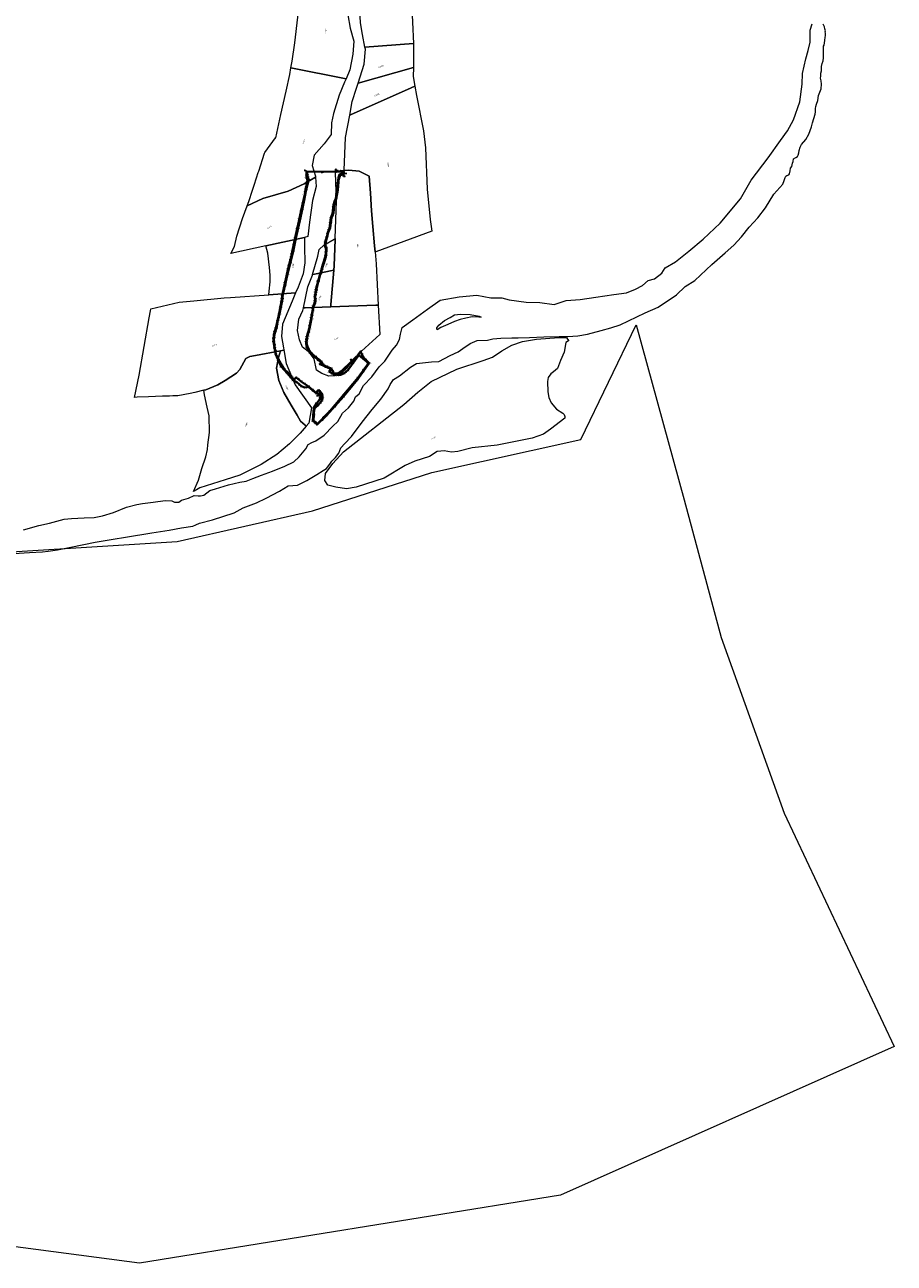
# Model space of a CAD drawing. Header units: metres. Extents: x 347609 to 404409, y 8548087 to 8605413.
# Tile 21 of 46: x 388883 to 389917, y 8576459 to 8577931. Entities that reach past the tile are written whole.
import ezdxf
from ezdxf import colors
from ezdxf.entities.mleader import LeaderData, LeaderLine
from ezdxf.enums import TextEntityAlignment as Align
from ezdxf.math import Vec2, Vec3

# ---------------------------------------------------------------- set-up
doc = ezdxf.new("R2010")
doc.units = ezdxf.units.M
for name, color, linetype in [('00_TEXTO', 7, 'Continuous'), ('manzanas', 2, 'Continuous'), ('Predios Rurales', 90, 'Continuous'), ('VERTICES', 244, 'Continuous'), ('ZR_LIMA_PSAD56_A_WGS84', 210, 'Continuous')]:
    doc.layers.add(name, color=color, linetype=linetype)
doc.layers.add('01. RIO', color=7, linetype='Continuous', lineweight=5, true_color=0x2776bb)
doc.layers.add('DISTANCIA', color=7, linetype='Continuous', lineweight=9)
doc.layers.add('LIMITES CONSTRUCTIVO 2', color=40, linetype='Continuous', true_color=0xffbf00)
doc.layers.add('Predios Rurales Nombres', color=7, linetype='Continuous', true_color=0xffffff)
doc.styles.add('ARIAL', font='arial.ttf')
doc.styles.add('ROMANS', font='romans.shx')
doc.styles.get("Standard").update_dxf_attribs({"font": 'simplex.shx'})
doc.styles.add('VERTICES', font='sanssb__.ttf')

# ---------------------------------------------------------------- blocks, each defined once
blk = doc.blocks.new('REIORORI')
at = {"layer": '01. RIO', "color": 152, "lineweight": 15, "true_color": 0x2776bb, "flags": 128}
for points in [[(388881.1, 8577330.8), (388899.4, 8577335.9), (388912.3, 8577338.8), (388929.7, 8577343.4), (388938.5, 8577344.4), (388953.3, 8577345.1), (388965.4, 8577345.6), (388975.3, 8577347.4), (388988.4, 8577351.5), (389003.7, 8577357.6), (389016, 8577360.9), (389023, 8577361.9), (389035.5, 8577363.5), (389049.6, 8577365.5), (389057.7, 8577365.2), (389061, 8577363.8), (389065.9, 8577363.8), (389069.3, 8577366.1), (389077.4, 8577368.6), (389084.3, 8577371.4), (389089.2, 8577371.3), (389092, 8577371), (389095.7, 8577372.1), (389102.9, 8577377.6), (389109.7, 8577379.7), (389125, 8577384.4), (389138.8, 8577387.3), (389146, 8577388.7), (389154.1, 8577391.9), (389164.4, 8577395.9), (389177.5, 8577400.4), (389192.3, 8577406.5), (389202.9, 8577411.8), (389209, 8577417.5), (389217.1, 8577426.9), (389219.9, 8577432.2), (389224.4, 8577434.7), (389229, 8577436.4), (389239, 8577443.2), (389249.4, 8577453.9), (389255.3, 8577459.7), (389260.7, 8577469.3), (389267.7, 8577475.7), (389274.2, 8577483.6), (389276.2, 8577488.9), (389280.5, 8577492.6), (389285.9, 8577502.2), (389295.5, 8577512.5), (389304.2, 8577524.5), (389311.2, 8577531.3), (389316.7, 8577539.6), (389320, 8577544.2), (389324.9, 8577550.5), (389328.7, 8577557.2), (389329.7, 8577563.5), (389331.9, 8577571.5), (389344.2, 8577580.4), (389361.7, 8577593.3), (389376.8, 8577603.9), (389399.7, 8577608), (389420.6, 8577609.9), (389437.2, 8577606.5), (389450.2, 8577606.5), (389459, 8577604.3), (389479.3, 8577601.3), (389495.6, 8577601.1), (389512.7, 8577598.7), (389526.8, 8577603.3), (389543.6, 8577604.8), (389562, 8577607.6), (389583.5, 8577610.4), (389598.6, 8577612.5), (389609.1, 8577616.8), (389617.6, 8577621.1), (389624.5, 8577627.4), (389632, 8577629.1), (389640.5, 8577635.9), (389644.4, 8577642.5), (389656.7, 8577649.3), (389672.7, 8577662.1), (389689.9, 8577676.4), (389709.9, 8577695.4), (389734.2, 8577724.5), (389746.9, 8577746.4), (389766.9, 8577773), (389781.9, 8577793.6), (389789.9, 8577805.3), (389797.4, 8577818.1), (389804.6, 8577839.9), (389807.6, 8577860.9), (389807.9, 8577873.5), (389811.8, 8577890.8), (389814.8, 8577900.6), (389817.2, 8577910.5), (389817, 8577918), (389817.2, 8577924.8), (389819.6, 8577932.6)], [(388869.9, 8577302.8), (388888.5, 8577303.6), (388903.8, 8577304.4), (388910.7, 8577305.5), (388921.7, 8577306.9), (388937.6, 8577310.1), (388966.4, 8577316), (388987.9, 8577319.6), (389002.8, 8577322.2), (389033.9, 8577327.1), (389054.4, 8577330.5), (389069.4, 8577333.1), (389082.6, 8577335), (389086.4, 8577336.8), (389090.7, 8577338.8), (389106.2, 8577342.6), (389131.9, 8577350.9), (389142.6, 8577357.1), (389158.4, 8577362.7), (389169.9, 8577368.5), (389185.8, 8577376.8), (389196.1, 8577383), (389207.3, 8577384), (389218.2, 8577389.4), (389230.2, 8577396.4), (389237.6, 8577401.4), (389241.8, 8577403.6), (389245.5, 8577408.9), (389248.1, 8577412.6), (389252.6, 8577416.7), (389256.2, 8577421.9), (389258.9, 8577428.2), (389263.6, 8577433.4), (389271.6, 8577441.7), (389284.3, 8577458.8), (389296.1, 8577473.9), (389306.3, 8577486.1), (389314.9, 8577498.5), (389317.5, 8577503.7), (389321.5, 8577509.4), (389328.4, 8577513.9), (389341.5, 8577524.3), (389348.9, 8577528.4), (389366.6, 8577530.7), (389375.3, 8577531.1), (389388.9, 8577538.1), (389398.2, 8577542.3), (389403.7, 8577546.3), (389412.7, 8577552.2), (389421, 8577556), (389433.2, 8577556.4), (389439.6, 8577557.7), (389449.2, 8577558.6), (389462.3, 8577559.2), (389469.6, 8577559.2), (389483.1, 8577559.4), (389500.3, 8577560.4), (389518.6, 8577560.8), (389528.7, 8577560.8), (389540.8, 8577561.4), (389552.1, 8577563.6), (389568.4, 8577567.9), (389579.8, 8577571), (389591, 8577574.5), (389620.9, 8577588.9), (389636.3, 8577595.5), (389658.2, 8577610.2), (389668.5, 8577620.3), (389679.8, 8577627.2), (389700.2, 8577646.3), (389715.9, 8577660.3), (389726.3, 8577669.3), (389735.4, 8577679.3), (389744.4, 8577690.5), (389754.7, 8577701.9), (389763.8, 8577713.6), (389773.9, 8577729.8), (389784.6, 8577741.7), (389786.2, 8577746.3), (389787.4, 8577749.9), (389788, 8577751.3), (389789.4, 8577752.2), (389791.7, 8577752.9), (389792.4, 8577754.2), (389793.2, 8577757.6), (389793.7, 8577760.8), (389795.1, 8577762.9), (389796, 8577766.9), (389796.9, 8577768.7), (389797.3, 8577772), (389799.8, 8577773.4), (389802, 8577774.5), (389802.9, 8577776.4), (389803.7, 8577779.2), (389804.1, 8577782), (389805.3, 8577785.9), (389806.9, 8577788.9), (389812, 8577795.1), (389815.3, 8577801.4), (389818.7, 8577809.9), (389819.8, 8577814.6), (389821.2, 8577819.7), (389823, 8577825.2), (389823.2, 8577827.7), (389823.3, 8577831.6), (389823.9, 8577834.1), (389824.5, 8577837.1), (389826, 8577841.1), (389826.8, 8577847.3), (389830.1, 8577855.2), (389830.6, 8577860.7), (389830.1, 8577864.7), (389829.2, 8577868), (389829.7, 8577870.2), (389829.8, 8577873.6), (389830.4, 8577876.5), (389830.4, 8577878.8), (389830.5, 8577881.8), (389831.5, 8577885.2), (389832.5, 8577888.4), (389832.9, 8577892.1), (389832.9, 8577897.6), (389832.8, 8577901.8), (389832.8, 8577905.7), (389833.8, 8577907.1), (389834.6, 8577912.5), (389834.8, 8577916.5), (389835.1, 8577918.3), (389835.4, 8577921.2), (389834.7, 8577922.8), (389835.2, 8577924.2), (389834.3, 8577926.5), (389833.9, 8577928.8), (389832.3, 8577932.2)]]:
    blk.add_lwpolyline(points, dxfattribs=at)
blk.add_lwpolyline([(389372.8, 8577570.8), (389375.2, 8577574.3), (389382, 8577579.6), (389388.9, 8577583.2), (389394.1, 8577586.4), (389401.1, 8577587.1), (389412.4, 8577586.9), (389423.3, 8577585), (389425.7, 8577583.8), (389423, 8577583.7), (389415, 8577584), (389407.6, 8577582.5), (389400.8, 8577580.7), (389394.1, 8577578.6), (389386.2, 8577574.8), (389377.9, 8577571.4), (389373.3, 8577568.6), (389372.8, 8577569.9)], close=True, dxfattribs=at)
blk = doc.blocks.new('A$Cffb3ce09')
at = {"layer": 'VERTICES', "color": 6}
for centre in [(389217.8, 8577756.2), (389218, 8577750.1), (389218.7, 8577756.3), (389253.8, 8577757), (389255.3, 8577757.4), (389257.9, 8577752.7), (389262.2, 8577753.5), (389262.3, 8577756.9), (389216.7, 8577735.7), (389218.3, 8577741.2), (389219, 8577746.9), (389255, 8577735), (389256.5, 8577748.9), (389215.8, 8577729.5), (389251.7, 8577721), (389253.3, 8577724.5), (389211.7, 8577710.5), (389250, 8577707.9), (389250.4, 8577714.1), (389209.6, 8577700.8), (389247.5, 8577701.8), (389204.3, 8577678), (389243.8, 8577684.2), (389246, 8577689.9), (389201.3, 8577662.9), (389240.6, 8577668.2), (389240.9, 8577673.1), (389241.6, 8577665), (389197.9, 8577648.9), (389199.7, 8577654.8), (389239.7, 8577651.6), (389241.2, 8577657.3), (389196.3, 8577641.5), (389234.3, 8577634.2), (389235.5, 8577637.6), (389237.2, 8577644.2), (389230.2, 8577619.2), (389188.2, 8577602.3), (389188.9, 8577609.2), (389228.4, 8577607.2), (389228.6, 8577603.6), (389229.2, 8577613.4), (389185.3, 8577588), (389225.6, 8577591.4), (389226.1, 8577596.2), (389228.1, 8577600.4), (389223.9, 8577581.9), (389178.9, 8577562.9), (389181.3, 8577570.4), (389219.1, 8577561.4), (389221.5, 8577570), (389178.7, 8577554.8), (389218.1, 8577554.9), (389218.3, 8577550.8), (389219.7, 8577546.5), (389180.9, 8577540), (389221.8, 8577543), (389226.2, 8577538.5), (389232, 8577533.8), (389235.3, 8577530.8), (389271.3, 8577530.9), (389272.8, 8577529.8), (389282.3, 8577542.9), (389285.2, 8577535.9), (389292.5, 8577529.1), (389187.7, 8577524.9), (389194.9, 8577517.2), (389237.9, 8577526.7), (389247.4, 8577522.5), (389251, 8577516.4), (389255, 8577516.5), (389259.8, 8577518.2), (389265.3, 8577523.5), (389202.2, 8577508.6), (389206.3, 8577506.4), (389212, 8577501.7), (389215.7, 8577500.2), (389220.2, 8577500.8), (389278.4, 8577509.5), (389230, 8577492.8), (389233.6, 8577492.9), (389233.9, 8577485.6), (389234.6, 8577489.2), (389261.9, 8577489.4), (389226.6, 8577475.7), (389229.7, 8577481.1), (389225.3, 8577460.5), (389230.5, 8577456.2), (389241.8, 8577466.8)]:
    blk.add_circle(centre, 0.2, dxfattribs=at)
at = {"layer": 'DISTANCIA', "style": 'ROMANS'}
for s, p in [('0.83', (389216.2, 8577758.3)), ('1.57', (389252.8, 8577759.4)), ('1.86', (389270.8, 8577533.3))]:
    blk.add_text(s, height=0.5, dxfattribs=at).set_placement(p, align=Align.MIDDLE)
for s, rotation, p in [('6.12', 271.849, (389217.3, 8577753.2)), ('4.03', 70.2928, (389257.7, 8577750.6)), ('6.98', 355.5327, (389258.6, 8577757.7)), ('4.41', 10.1948, (389260.2, 8577752.5)), ('3.37', 89.0941, (389261.3, 8577755.2)), ('5.72', 73.6008, (389216.9, 8577738.8)), ('3.31', 286.6935, (389217.9, 8577748.4)), ('5.79', 82.9016, (389218, 8577744.2)), ('14.01', 83.8338, (389256.3, 8577741.9)), ('19.41', 77.6656, (389213.1, 8577720.1)), ('6.30', 82.2739, (389215.6, 8577732.7)), ('3.83', 64.6378, (389253, 8577722.4)), ('10.64', 80.8645, (389254.8, 8577729.8)), ('9.90', 77.7139, (389210.1, 8577705.8)), ('6.25', 86.599, (389250.7, 8577710.7)), ('7.01', 79.0078, (389251.6, 8577717.4)), ('12.05', 82.5325, (389247.3, 8577695.8)), ('6.56', 67.9363, (389249.3, 8577704.6)), ('23.44', 77.1305, (389206.3, 8577689.5)), ('11.55', 75.364, (389242.9, 8577678.7)), ('6.01', 69.3703, (389245.4, 8577686.9)), ('15.39', 78.5436, (389202.2, 8577670.5)), ('4.88', 86.2534, (389241.3, 8577670.7)), ('3.38', 287.9864, (389241.7, 8577666.8)), ('7.72', 86.8973, (389242, 8577660.9)), ('6.19', 73.1817, (389198.2, 8577652)), ('8.22', 78.9348, (389199.9, 8577659)), ('7.76', 71.5869, (389239.1, 8577647.7)), ('5.92', 74.7691, (389241, 8577654.2)), ('7.62', 77.9794, (389196.5, 8577645.4)), ('3.59', 70.1838, (389235.5, 8577635.6)), ('6.84', 75.5225, (389236.9, 8577640.5)), ('33.12', 77.0049, (389191.9, 8577625.3)), ('15.56', 74.7099, (389232.7, 8577626.2)), ('6.94', 84.5357, (389187.9, 8577605.8)), ('3.24', 80.4273, (389228.9, 8577602)), ('3.56', 274.0372, (389229.1, 8577605.4)), ('6.26', 82.5572, (389229.3, 8577610.3)), ('5.89', 80.0071, (389230.3, 8577616.1)), ('14.63', 78.4259, (389186.2, 8577595.3)), ('4.92', 84.1195, (389226.4, 8577593.5)), ('4.64', 64.5616, (389227.7, 8577598.1)), ('18.05', 77.2655, (389182.8, 8577579.7)), ('12.15', 78.5521, (389223.3, 8577575.8)), ('9.62', 79.9934, (389225.3, 8577586.3)), ('8.09', 88.4688, (389178.1, 8577558.7)), ('7.88', 72.3808, (389179.5, 8577566.7)), ('6.51', 81.2564, (389219.3, 8577557.9)), ('8.93', 74.6301, (389221, 8577565.6)), ('14.88', 278.5153, (389179.1, 8577547.4)), ('4.14', 272.4294, (389218.9, 8577552.9)), ('4.48', 288.0996, (389219.6, 8577548.8)), ('4.13', 300.2676, (389221.2, 8577545.1)), ('16.57', 294.2883, (389183.7, 8577532.4)), ('6.26', 314.6529, (389224.2, 8577541.3)), ('7.53', 320.9736, (389229.4, 8577536.7)), ('4.40', 317.6277, (389234, 8577532.8)), ('4.85', 302.8477, (389237, 8577529.2)), ('16.20', 53.8041, (389277, 8577536.6)), ('7.58', 292.3399, (389284.4, 8577539.6)), ('9.89', 317.3381, (389288.9, 8577533.2)), ('10.57', 312.7725, (389190.8, 8577520.6)), ('10.40', 335.8567, (389242.9, 8577525.1)), ('7.05', 300.439, (389249.8, 8577519.6)), ('4.03', 2.0799, (389253, 8577517.1)), ('5.11', 19.1251, (389257.1, 8577517.9)), ('7.57', 43.7061, (389261.9, 8577521.1)), ('9.55', 51.2135, (389268, 8577527.8)), ('24.16', 54.3066, (389286, 8577519)), ('11.27', 310.2901, (389198.3, 8577512.2)), ('4.65', 332.2542, (389203.9, 8577507)), ('7.40', 320.1215, (389208.7, 8577503.5)), ('3.95', 338.4249, (389213.5, 8577500.4)), ('4.60', 7.5028, (389218.2, 8577499.9)), ('26.06', 50.6583, (389270.4, 8577498.8)), ('12.58', 318.5415, (389224.9, 8577496.2)), ('3.68', 1.1069, (389231.7, 8577492.2)), ('3.83', 284.224, (389233.5, 8577490.9)), ('3.67', 79.3513, (389233.6, 8577487.4)), ('6.22', 59.7469, (389227.7, 8577478.8)), ('6.19', 47.1676, (389231.1, 8577483.6)), ('30.17', 48.3183, (389252.2, 8577477.4)), ('15.23', 85.0245, (389225.3, 8577468.3)), ('6.86', 320.4701, (389227.6, 8577457.8)), ('15.53', 43.5089, (389236.7, 8577460.9))]:
    blk.add_text(s, height=0.5, rotation=rotation, dxfattribs=at).set_placement(p, align=Align.MIDDLE)
at = {"layer": 'VERTICES', "style": 'VERTICES'}
for s, p in [('H3', (389216.5, 8577750)), ('I3', (389216.5, 8577756.3)), ('A', (389255.5, 8577758.7)), ('D', (389258.8, 8577751.7)), ('B', (389262.5, 8577758.1)), ('C', (389263.2, 8577752.7)), ('E3', (389215.2, 8577736)), ('F3', (389216.8, 8577741.5)), ('G3', (389217.5, 8577746.7)), ('F', (389256.1, 8577734.7)), ('E', (389257.7, 8577748.5)), ('D3', (389214.2, 8577729.7)), ('H', (389252.8, 8577720.5)), ('G', (389254.5, 8577724.1)), ('C3', (389210.1, 8577710.8)), ('J', (389251, 8577707.7)), ('I', (389251.3, 8577713.9)), ('B3', (389208.1, 8577701.3)), ('K', (389248.7, 8577701.4)), ('A3', (389202.7, 8577678.4)), ('M', (389245, 8577683.8)), ('L', (389247.1, 8577689.6)), ('Z2', (389199.9, 8577663.2)), ('O', (389241.8, 8577668.5)), ('N', (389242.1, 8577672.8)), ('P', (389242.8, 8577665.2)), ('X2', (389196.4, 8577649.3)), ('Y2', (389198.2, 8577655.1)), ('R', (389240.8, 8577651.1)), ('Q', (389242.5, 8577657.1)), ('W2', (389194.7, 8577641.8)), ('U', (389235.3, 8577633.7)), ('T', (389236.6, 8577637)), ('S', (389238.4, 8577643.9)), ('V', (389231.5, 8577618.9)), ('U2', (389186.7, 8577602.6)), ('V2', (389187.4, 8577609.4)), ('X', (389229.5, 8577607.2)), ('Y', (389229.7, 8577603.6)), ('W', (389230.5, 8577613)), ('T2', (389183.8, 8577588.3)), ('B1', (389227, 8577591.2)), ('A1', (389227.4, 8577595.8)), ('Z', (389229.2, 8577600.1)), ('C1', (389225.4, 8577581.7)), ('R2', (389177.4, 8577563.2)), ('S2', (389179.8, 8577570.9)), ('E1', (389220.6, 8577561)), ('D1', (389223, 8577569.6)), ('Q2', (389177.1, 8577554.8)), ('F1', (389219.6, 8577554.8)), ('G1', (389219.9, 8577551)), ('H1', (389221.2, 8577547.2)), ('I1', (389222.9, 8577543.9)), ('U1', (389282.5, 8577544)), ('P2', (389179.4, 8577539.8)), ('J1', (389227.2, 8577539.5)), ('K1', (389233.2, 8577534.8)), ('L1', (389236.6, 8577531.7)), ('S1', (389270.4, 8577531.9)), ('T1', (389272.7, 8577531.1)), ('V1', (389286.4, 8577536.6)), ('W1', (389294, 8577529.3)), ('O2', (389186.2, 8577524.2)), ('N2', (389193.7, 8577516.2)), ('M1', (389239.3, 8577527.8)), ('N1', (389248.5, 8577523.5)), ('O1', (389251.5, 8577517.7)), ('P1', (389254.9, 8577517.8)), ('Q1', (389259, 8577519.4)), ('R1', (389264.1, 8577524.5)), ('M2', (389201, 8577507.6)), ('L2', (389205.4, 8577505.3)), ('K2', (389211, 8577500.5)), ('J2', (389215.3, 8577498.9)), ('I2', (389219.8, 8577499.6)), ('X1', (389279.7, 8577508.8)), ('H2', (389228.8, 8577491.9)), ('G2', (389230.7, 8577490.6)), ('E2', (389232.4, 8577486)), ('F2', (389233.1, 8577489.3)), ('Y1', (389263.1, 8577488.4)), ('C2', (389225.1, 8577476.1)), ('D2', (389228.3, 8577482)), ('B2', (389223.9, 8577459.9)), ('A2', (389230.3, 8577454.8)), ('Z1', (389243, 8577465.8))]:
    blk.add_text(s, height=0.9, dxfattribs=at).set_placement(p, align=Align.MIDDLE)
at = {"layer": '00_TEXTO', "color": 0, "lineweight": 9}
ml = blk.add_multileader_mtext('Standard', dxfattribs=at)
ml.set_content('')
ml.set_leader_properties()
ml.build(insert=Vec2(0, 0))
ml.multileader.update_dxf_attribs({"text_right_attachment_type": 6, "dogleg_length": 3, "arrow_head_size": 0.3})
ctx = ml.context
ctx.base_point, ctx.char_height, ctx.arrow_head_size, ctx.landing_gap_size, ctx.plane_origin = Vec3(389215.2, 8577758), 0.009, 0.3, 0.0045, Vec3(389216.2, 8577752.5)
ctx.right_attachment, ctx.text_align_type = 6, 2
notes = []
notes.append((ctx, [(0, (1, 1, 0), (389217.2, 8577758), (-1, 0), 1.95, [(0, [(389218.2, 8577756.3)], 0, [])])]))
ctx.mtext.insert, ctx.mtext.text_direction, ctx.mtext.rotation, ctx.mtext.alignment, ctx.mtext.flow_direction = Vec3(389215.2, 8577758), Vec3(-1, 0), 3.141593, 3, 5
ml = blk.add_multileader_mtext('Standard', dxfattribs=at)
ml.set_content('')
ml.set_leader_properties()
ml.build(insert=Vec2(0, 0))
ml.multileader.update_dxf_attribs({"text_right_attachment_type": 6, "dogleg_length": 3, "arrow_head_size": 0.3})
ctx = ml.context
ctx.base_point, ctx.char_height, ctx.arrow_head_size, ctx.landing_gap_size, ctx.plane_origin = Vec3(389251.7, 8577759), 0.009, 0.3, 0.0045, Vec3(389252.6, 8577753.5)
ctx.right_attachment, ctx.text_align_type = 6, 2
notes.append((ctx, [(0, (1, 1, 0), (389253.6, 8577759), (-1, 0), 1.95, [(0, [(389254.7, 8577757.3)], 0, [])])]))
ctx.mtext.insert, ctx.mtext.text_direction, ctx.mtext.rotation, ctx.mtext.alignment, ctx.mtext.flow_direction = Vec3(389251.7, 8577759), Vec3(-1, 0), 3.141593, 3, 5
ml = blk.add_multileader_mtext('Standard', dxfattribs=at)
ml.set_content('')
ml.set_leader_properties()
ml.build(insert=Vec2(0, 0))
ml.multileader.update_dxf_attribs({"text_right_attachment_type": 6, "dogleg_length": 3, "arrow_head_size": 0.3})
ctx = ml.context
ctx.base_point, ctx.char_height, ctx.arrow_head_size, ctx.landing_gap_size, ctx.plane_origin = Vec3(389269.9, 8577532.9), 0.009, 0.3, 0.0045, Vec3(389269.9, 8577526.7)
ctx.right_attachment, ctx.text_align_type = 6, 2
notes.append((ctx, [(0, (1, 1, 0), (389271.9, 8577532.9), (-1, 0), 1.95, [(0, [(389272, 8577530.5)], 0, [])])]))
ctx.mtext.insert, ctx.mtext.text_direction, ctx.mtext.rotation, ctx.mtext.alignment, ctx.mtext.flow_direction = Vec3(389269.9, 8577532.9), Vec3(-1, 0), 3.141593, 3, 5
ml = blk.add_multileader_mtext('Standard', dxfattribs=at)
ml.set_content('')
ml.set_leader_properties()
ml.build(insert=Vec2(0, 0))
ml.multileader.update_dxf_attribs({"text_right_attachment_type": 6, "dogleg_length": 3, "arrow_head_size": 0.3})
ctx = ml.context
ctx.base_point, ctx.char_height, ctx.arrow_head_size, ctx.landing_gap_size, ctx.plane_origin = Vec3(389229.7, 8577490), 0.009, 0.3, 0.0045, Vec3(389229.7, 8577483.7)
ctx.right_attachment, ctx.text_align_type = 6, 2
notes.append((ctx, [(0, (1, 1, 0), (389231.7, 8577490), (-1, 0), 1.95, [(0, [(389233.4, 8577492.5)], 0, [])])]))
ctx.mtext.insert, ctx.mtext.text_direction, ctx.mtext.rotation, ctx.mtext.alignment, ctx.mtext.flow_direction = Vec3(389229.7, 8577490), Vec3(-1, 0), 3.141593, 3, 5
for ctx, leaders in notes:
    for number, flags, end, landing, length, lines in leaders:
        leader = LeaderData()
        leader.index, (leader.has_last_leader_line, leader.has_dogleg_vector, leader.attachment_direction) = number, flags
        leader.last_leader_point, leader.dogleg_vector, leader.dogleg_length = Vec3(end), Vec3(landing), length
        for number, points, colour, breaks in lines:
            line = LeaderLine()
            line.index, line.vertices, line.color, line.breaks = number, Vec3.list(points), colors.encode_raw_color(colour), breaks
            leader.lines.append(line)
        ctx.leaders.append(leader)

msp = doc.modelspace()

# ---------------------------------------------------------------- linework, layer by layer
at = {"layer": 'LIMITES CONSTRUCTIVO 2', "lineweight": 40, "ltscale": 30, "flags": 128}
msp.add_lwpolyline([(389255.3, 8577757.4), (389253.8, 8577757), (389218.7, 8577756.3), (389217.8, 8577756.2), (389218, 8577750.1), (389219, 8577746.9), (389218.3, 8577741.2), (389216.7, 8577735.7), (389215.8, 8577729.5), (389211.7, 8577710.5), (389209.6, 8577700.8), (389204.3, 8577678), (389201.3, 8577662.9), (389199.7, 8577654.8), (389197.9, 8577648.9), (389196.3, 8577641.5), (389188.9, 8577609.2), (389188.2, 8577602.3), (389185.3, 8577588), (389181.3, 8577570.4), (389178.9, 8577562.9), (389178.7, 8577554.8), (389180.9, 8577540), (389187.7, 8577524.9), (389194.9, 8577517.2), (389202.2, 8577508.6), (389206.3, 8577506.4), (389212, 8577501.7), (389215.7, 8577500.2), (389220.2, 8577500.8), (389230, 8577492.8), (389233.6, 8577492.9), (389234.6, 8577489.2), (389233.9, 8577485.6), (389229.7, 8577481.1), (389226.6, 8577475.7), (389225.3, 8577460.5), (389230.5, 8577456.2), (389241.8, 8577466.8), (389261.9, 8577489.4), (389278.4, 8577509.5), (389292.5, 8577529.1), (389285.2, 8577535.9), (389282.3, 8577542.9), (389272.8, 8577529.8), (389271.3, 8577530.9), (389265.3, 8577523.5), (389259.8, 8577518.2), (389255, 8577516.5), (389251, 8577516.4), (389247.4, 8577522.5), (389237.9, 8577526.7), (389235.3, 8577530.8), (389232, 8577533.8), (389226.2, 8577538.5), (389221.8, 8577543), (389219.7, 8577546.5), (389218.3, 8577550.8), (389218.1, 8577554.9), (389219.1, 8577561.4), (389221.5, 8577570), (389223.9, 8577581.9), (389225.6, 8577591.4), (389226.1, 8577596.2), (389228.1, 8577600.4), (389228.6, 8577603.6), (389228.4, 8577607.2), (389229.2, 8577613.4), (389230.2, 8577619.2), (389234.3, 8577634.2), (389235.5, 8577637.6), (389237.2, 8577644.2), (389239.7, 8577651.6), (389241.2, 8577657.3), (389241.6, 8577665), (389240.6, 8577668.2), (389240.9, 8577673.1), (389243.8, 8577684.2), (389246, 8577689.9), (389247.5, 8577701.8), (389250, 8577707.9), (389250.4, 8577714.1), (389251.7, 8577721), (389253.3, 8577724.5), (389255, 8577735), (389256.5, 8577748.9), (389257.9, 8577752.7), (389262.2, 8577753.5), (389262.3, 8577756.9)], close=True, dxfattribs=at)
at = {"layer": 'LIMITES CONSTRUCTIVO 2', "color": 144, "lineweight": 40, "ltscale": 30, "flags": 128}
msp.add_lwpolyline([(389218.7, 8577756.3), (389219.2, 8577750.1), (389220.6, 8577747.3), (389217.5, 8577735.3), (389215.3, 8577722.6), (389210.7, 8577702), (389205.2, 8577677.6), (389201.9, 8577661.9), (389195.5, 8577634.8), (389189.4, 8577608.6), (389189, 8577603.3), (389185.9, 8577587.6), (389184, 8577579.9), (389182.2, 8577571.1), (389179.4, 8577562.3), (389179.2, 8577555), (389180.2, 8577546.9), (389181.6, 8577539.7), (389184.6, 8577533.1), (389188.4, 8577526), (389191.5, 8577521.8), (389198.8, 8577514.8), (389200.3, 8577512.1), (389202.8, 8577509.3), (389205.6, 8577511.9), (389211.4, 8577507.3), (389220.4, 8577501), (389229.6, 8577493.6), (389231.9, 8577496.7), (389234.6, 8577494.6), (389236.4, 8577491.6), (389236.9, 8577488), (389236.1, 8577484.7), (389234.6, 8577482.2), (389227.2, 8577474.5), (389226.2, 8577460.8), (389230.8, 8577456.9), (389245.6, 8577471.9), (389279.2, 8577511.7), (389291.6, 8577529.1), (389280.2, 8577538.6), (389267, 8577520.7), (389262.9, 8577517), (389258.5, 8577515.2), (389254.3, 8577514.9), (389250.8, 8577515.5), (389245.1, 8577518.5), (389246.6, 8577522.1), (389234, 8577527.6), (389235.2, 8577529.6), (389228.4, 8577536.1), (389222.4, 8577541.4), (389220.2, 8577544.5), (389218.5, 8577547.9), (389217.8, 8577550.8), (389217.5, 8577554.5), (389218.4, 8577560.4), (389220.9, 8577569.9), (389222.6, 8577577.7), (389223.5, 8577582.6), (389225, 8577590.7), (389225.8, 8577596.5), (389227.7, 8577601), (389228.2, 8577604.9), (389228, 8577607.3), (389228.6, 8577613), (389229.8, 8577619.2), (389233.7, 8577633.6), (389235.3, 8577638.3), (389237.1, 8577645.1), (389240.6, 8577656.3), (389241.2, 8577665), (389240.2, 8577668), (389240.3, 8577672.7), (389241.6, 8577677.5), (389242.4, 8577680.9), (389243.6, 8577685.1), (389245.4, 8577689.6), (389246.9, 8577701.8), (389249.4, 8577707.9), (389249.8, 8577714.6), (389251.4, 8577721.6), (389252.8, 8577724.8), (389254.4, 8577735.3), (389256.1, 8577749.9), (389257.3, 8577753.1), (389259.4, 8577754.1), (389261.6, 8577753.9), (389261.7, 8577756.5), (389253.8, 8577757)], close=True, dxfattribs=at)
at = {"layer": 'Predios Rurales', "lineweight": 15}
for points in [[(389199.4, 8577880.3), (389200.9, 8577888), (389204.2, 8577909.7), (389210.2, 8577964.5), (389211.3, 8577988), (389211.6, 8577993.5), (389215.6, 8577992.8), (389231, 8577991.9), (389255.5, 8577993.3), (389273.4, 8577996.2), (389267, 8577943), (389270, 8577927.2), (389274.1, 8577911.7), (389273.1, 8577896.3), (389269.5, 8577877.9), (389264.9, 8577867)], [(389282, 8577933.5), (389281.5, 8577948.4), (389287.9, 8577965.5), (389294, 8577987.2), (389311.5, 8577980.4), (389327.5, 8577974.4), (389338.8, 8577969.1), (389342.7, 8577964.1), (389342.9, 8577959.7), (389345.2, 8577909.1), (389287.4, 8577904.9), (389284.7, 8577919.9)], [(389279.2, 8577861.9), (389286.6, 8577884.5), (389287.9, 8577902.3), (389287.4, 8577904.9), (389345.2, 8577909.1), (389345, 8577880.7)], [(389147.5, 8577716.2), (389149.4, 8577721), (389153.8, 8577734.6), (389155.8, 8577740.7), (389158.6, 8577749.4), (389160.6, 8577755.5), (389161.2, 8577757.3), (389168.1, 8577778.6), (389168.3, 8577779.3), (389181.2, 8577796.8), (389181.3, 8577797), (389187.4, 8577824.6), (389193.6, 8577852.4), (389197.9, 8577872.1), (389199.4, 8577880.3), (389264.9, 8577867), (389263.3, 8577863.1), (389256.7, 8577847.7), (389250, 8577825.8), (389247.8, 8577814.8), (389247.4, 8577800.7), (389238.8, 8577789.6), (389227.2, 8577776.4), (389224.8, 8577764), (389228.6, 8577751.5), (389228.7, 8577750.3), (389215, 8577742.3), (389196.3, 8577733.4), (389166.1, 8577724.6)], [(389272.2, 8577840.1), (389277.2, 8577856.1), (389279.2, 8577861.9), (389345, 8577880.7), (389344.9, 8577869.7), (389346.9, 8577858.2), (389342.6, 8577856.3), (389270.4, 8577824.3), (389269.3, 8577823.8)], [(389262.6, 8577758.1), (389262.6, 8577758.4), (389264.5, 8577797.4), (389269.3, 8577823.8), (389270.4, 8577824.3), (389342.6, 8577856.3), (389346.9, 8577858.2), (389348.8, 8577847.3), (389357.2, 8577805.4), (389359.6, 8577785.1), (389361.6, 8577735.8), (389365.1, 8577699.6), (389367, 8577685.9), (389300.2, 8577661.5), (389299.5, 8577661.3), (389298.9, 8577668.3), (389296.9, 8577691.5), (389295.4, 8577709.9), (389293.9, 8577731), (389292.5, 8577751.2), (389280.5, 8577757.3), (389268.3, 8577758.5)], [(389128.1, 8577659.4), (389132.1, 8577667.5), (389135.2, 8577679.9), (389141.6, 8577701), (389147.5, 8577716.2), (389166.1, 8577724.6), (389196.3, 8577733.4), (389215, 8577742.3), (389228.7, 8577750.3), (389229.5, 8577738.9), (389224.9, 8577722.4), (389221.6, 8577696.5), (389219.6, 8577679.4), (389215.4, 8577678.2), (389169.4, 8577668.3)], [(389246.7, 8577596), (389246.9, 8577598.8), (389250.3, 8577639.5), (389250.8, 8577644.8), (389252.1, 8577676), (389252.1, 8577677), (389253.7, 8577721.9), (389252.6, 8577755.8), (389259.2, 8577757.9), (389262.6, 8577758.1), (389268.3, 8577758.5), (389280.5, 8577757.3), (389292.5, 8577751.2), (389293.9, 8577731), (389295.4, 8577709.9), (389296.9, 8577691.5), (389298.9, 8577668.3), (389299.5, 8577661.3), (389300.6, 8577647.2), (389303.3, 8577598.1), (389300.2, 8577597.9)], [(389173.9, 8577642.8), (389171.9, 8577659.6), (389169.4, 8577668.3), (389215.4, 8577678.2), (389215.6, 8577667.3), (389216.1, 8577648.3), (389213.9, 8577635), (389208, 8577619.4), (389205, 8577612.4), (389204.8, 8577612.4), (389173, 8577610.3), (389173.4, 8577614.7), (389174.5, 8577625.6), (389174.7, 8577633.5)], [(389225.2, 8577634.3), (389231.3, 8577656.1), (389233, 8577664), (389238.5, 8577669.2), (389250.9, 8577676.3), (389252.1, 8577677), (389252.1, 8577676), (389250.8, 8577644.8), (389250.3, 8577639.5), (389225.6, 8577634.4)], [(389214.2, 8577594.8), (389219.3, 8577619.9), (389225, 8577633.5), (389225.2, 8577634.3), (389225.6, 8577634.4), (389250.3, 8577639.5), (389246.9, 8577598.8), (389246.7, 8577596), (389216.4, 8577594.9)], [(389013.3, 8577488.2), (389018.8, 8577514.8), (389030.9, 8577582.9), (389032.3, 8577591.1), (389032.8, 8577593.7), (389066.3, 8577601.3), (389083.7, 8577603), (389119.9, 8577606.7), (389127.6, 8577607.2), (389173, 8577610.3), (389204.8, 8577612.4), (389205, 8577612.4), (389200.8, 8577602.6), (389189.2, 8577575.4), (389188.1, 8577560.6), (389190.7, 8577547.2), (389191.1, 8577544.6), (389190.9, 8577544.5), (389186.9, 8577543.8), (389157.1, 8577538.1), (389150.6, 8577537), (389145.6, 8577534.3), (389138.5, 8577521.4), (389134.5, 8577517.2), (389121.3, 8577508.5), (389112.5, 8577503.2), (389098.1, 8577497.3), (389095.6, 8577496.7), (389085, 8577494), (389079.4, 8577493), (389064.8, 8577490.2), (389063.2, 8577490.1), (389059.1, 8577490), (389054.9, 8577489.8), (389050.8, 8577489.7), (389046.6, 8577489.5), (389030.1, 8577488.9), (389016.4, 8577488.4)], [(389214.2, 8577594.8), (389216.4, 8577594.9), (389246.7, 8577596), (389300.2, 8577597.9), (389303.3, 8577598.1), (389305.1, 8577563.1), (389283.3, 8577543.4), (389271.5, 8577531.6), (389259, 8577519.9), (389251.3, 8577513.9), (389244.4, 8577513.5), (389236, 8577516.5), (389229.9, 8577520.6), (389227, 8577534.2), (389221.4, 8577541.5), (389213.3, 8577547.9), (389209.7, 8577556.8), (389207.2, 8577567.7), (389208.9, 8577581.4), (389213.5, 8577591.6)], [(389277.1, 8577381.5), (389265.6, 8577379.7), (389252.7, 8577381.6), (389243.3, 8577383.8), (389239.7, 8577389.6), (389240.4, 8577397.7), (389249.4, 8577409.5), (389261.8, 8577423.6), (389333.5, 8577479.6), (389350.2, 8577494.4), (389366.2, 8577507.3), (389396.6, 8577522), (389428.1, 8577532), (389439.2, 8577536.1), (389450.4, 8577543.6), (389462.2, 8577550.4), (389474.8, 8577554.6), (389491.6, 8577557.4), (389518.2, 8577559.5), (389527.3, 8577559), (389529.9, 8577555.6), (389530, 8577555.5), (389529.6, 8577555.3), (389526.5, 8577553.6), (389524.3, 8577542), (389520.2, 8577532), (389516.3, 8577522.6), (389511.8, 8577518.5), (389508.5, 8577516.3), (389505.4, 8577512), (389504.6, 8577507.2), (389504.9, 8577495), (389506.3, 8577488.2), (389508.8, 8577481.8), (389515.4, 8577474.3), (389522.7, 8577469.4), (389524.5, 8577467.7), (389525.4, 8577465.5), (389525.1, 8577463.5), (389508, 8577450.5), (389499.9, 8577444.5), (389486.3, 8577439.9), (389444.7, 8577431.4), (389414.8, 8577428.3), (389398.1, 8577424), (389390.5, 8577423.2), (389381.8, 8577424.5), (389377.9, 8577424.4), (389373.2, 8577423.8), (389364.3, 8577417.8), (389346.8, 8577412.4), (389335.2, 8577407.3), (389310.2, 8577392.2)], [(389102.4, 8577446.5), (389102, 8577466.2), (389099.8, 8577476.7), (389096.5, 8577491.4), (389095.6, 8577496.7), (389098.1, 8577497.3), (389112.5, 8577503.2), (389121.3, 8577508.5), (389134.5, 8577517.2), (389138.5, 8577521.4), (389145.6, 8577534.3), (389150.6, 8577537), (389157.1, 8577538.1), (389186.9, 8577543.8), (389186.9, 8577543.5), (389184.5, 8577535.6), (389182.4, 8577523), (389185.2, 8577508.3), (389191.1, 8577494), (389199.7, 8577478.8), (389206.7, 8577467.2), (389210.8, 8577460), (389216.5, 8577455.1), (389217.6, 8577454.1), (389210.3, 8577445.6), (389197.8, 8577433), (389182.8, 8577420.4), (389164, 8577408.4), (389138.8, 8577395.9), (389121, 8577390.3), (389091.2, 8577380.6), (389087.1, 8577378.4), (389083.5, 8577376.3), (389089.5, 8577389.7), (389093.5, 8577403.6), (389098, 8577417.4), (389100, 8577426.2), (389100.4, 8577431.8)], [(389186.9, 8577543.8), (389190.9, 8577544.5), (389191.1, 8577544.6), (389193.9, 8577528.5), (389204.6, 8577503.1), (389223.9, 8577476), (389220.6, 8577457.7), (389217.6, 8577454.1), (389216.5, 8577455.1), (389210.8, 8577460), (389206.7, 8577467.2), (389199.7, 8577478.8), (389191.1, 8577494), (389185.2, 8577508.3), (389182.4, 8577523), (389184.5, 8577535.6), (389186.9, 8577543.5)]]:
    msp.add_lwpolyline(points, close=True, dxfattribs=at)
at = {"layer": 'VERTICES', "color": 6}
for centre in [(389218.7, 8577756.3), (389219.2, 8577750.1), (389253.8, 8577757), (389256.1, 8577749.9), (389257.3, 8577753.1), (389259.4, 8577754.1), (389261.6, 8577753.9), (389261.7, 8577756.5), (389217.5, 8577735.3), (389220.6, 8577747.3), (389254.4, 8577735.3), (389215.3, 8577722.6), (389251.4, 8577721.6), (389252.8, 8577724.8), (389249.4, 8577707.9), (389249.8, 8577714.6), (389210.7, 8577702), (389246.9, 8577701.8), (389205.2, 8577677.6), (389241.6, 8577677.5), (389242.4, 8577680.9), (389243.6, 8577685.1), (389245.4, 8577689.6), (389201.9, 8577661.9), (389240.2, 8577668), (389240.3, 8577672.7), (389241.2, 8577665), (389240.6, 8577656.3), (389195.5, 8577634.8), (389233.7, 8577633.6), (389235.3, 8577638.3), (389237.1, 8577645.1), (389229.8, 8577619.2), (389189, 8577603.3), (389189.4, 8577608.6), (389228, 8577607.3), (389228.2, 8577604.9), (389228.6, 8577613), (389185.9, 8577587.6), (389225, 8577590.7), (389225.8, 8577596.5), (389227.7, 8577601), (389184, 8577579.9), (389222.6, 8577577.7), (389223.5, 8577582.6), (389179.4, 8577562.3), (389182.2, 8577571.1), (389218.4, 8577560.4), (389220.9, 8577569.9), (389179.2, 8577555), (389180.2, 8577546.9), (389217.5, 8577554.5), (389217.8, 8577550.8), (389218.5, 8577547.9), (389220.2, 8577544.5), (389181.6, 8577539.7), (389184.6, 8577533.1), (389222.4, 8577541.4), (389228.4, 8577536.1), (389235.2, 8577529.6), (389280.2, 8577538.6), (389291.6, 8577529.1), (389188.4, 8577526), (389191.5, 8577521.8), (389198.8, 8577514.8), (389234, 8577527.6), (389245.1, 8577518.5), (389246.6, 8577522.1), (389250.8, 8577515.5), (389254.3, 8577514.9), (389258.5, 8577515.2), (389262.9, 8577517), (389267, 8577520.7), (389200.3, 8577512.1), (389202.8, 8577509.3), (389205.6, 8577511.9), (389211.4, 8577507.3), (389220.4, 8577501), (389279.2, 8577511.7), (389229.6, 8577493.6), (389231.9, 8577496.7), (389234.6, 8577494.6), (389236.1, 8577484.7), (389236.4, 8577491.6), (389236.9, 8577488), (389227.2, 8577474.5), (389234.6, 8577482.2), (389245.6, 8577471.9), (389226.2, 8577460.8), (389230.8, 8577456.9)]:
    msp.add_circle(centre, 0.2, dxfattribs=at)
at = {"layer": 'ZR_LIMA_PSAD56_A_WGS84', "linetype": 'Continuous', "lineweight": 15, "flags": 128}
msp.add_lwpolyline([(388784.3, 8577299.3), (389064, 8577316.9), (389225.1, 8577353.5), (389367.1, 8577398.8), (389544.3, 8577438.3), (389610.2, 8577574.4), (389667.3, 8577366.6), (389667.3, 8577366.6), (389711.2, 8577202.8), (389786, 8576993.7), (389917, 8576716.5), (389520.2, 8576539.5), (389019.3, 8576458.6), (388757.3, 8576493.3)], dxfattribs=at)

# ---------------------------------------------------------------- block references
msp.add_blockref('REIORORI', (0, 0))
at = {"layer": 'manzanas'}
msp.add_blockref('A$Cffb3ce09', (0, 0), dxfattribs=at)

# ---------------------------------------------------------------- texts
at = {"layer": 'DISTANCIA', "style": 'ROMANS'}
for s, rotation, p in [('6.20', 274.6217, (389219.5, 8577753.2)), ('3.08', 296.8244, (389220.4, 8577749)), ('35.13', 1.2576, (389236.3, 8577755.6)), ('3.40', 69.2333, (389256.2, 8577751.8)), ('7.93', 355.9607, (389257.8, 8577756.2)), ('2.29', 25.0983, (389258.1, 8577754.1)), ('2.55', 88.1953, (389261.1, 8577755.2)), ('12.43', 75.541, (389219.6, 8577741.1)), ('14.77', 83.1936, (389254.6, 8577742.7)), ('12.90', 80.1357, (389216.9, 8577728.8)), ('3.45', 65.849, (389251.6, 8577723.5)), ('10.62', 81.4521, (389253, 8577730.1)), ('21.12', 77.4527, (389213.6, 8577712.2)), ('6.61', 67.7525, (389247.6, 8577705.2)), ('6.63', 86.6865, (389249, 8577711.3)), ('7.24', 77.3554, (389250, 8577718.3)), ('12.35', 82.8203, (389245.6, 8577695.7)), ('25.00', 77.2773, (389208.5, 8577689.6)), ('4.96', 75.5481, (389240.4, 8577675.3)), ('3.47', 76.943, (389241.4, 8577679.4)), ('4.39', 73.926, (389242.4, 8577683.2)), ('4.79', 67.9898, (389243.9, 8577687.5)), ('16.00', 78.0826, (389204, 8577669.5)), ('4.70', 88.3383, (389239.7, 8577670.4)), ('3.25', 288.7219, (389240.1, 8577666.3)), ('8.65', 85.837, (389240.3, 8577660.7)), ('27.85', 76.7097, (389199.3, 8577648.3)), ('11.81', 72.664, (389238.3, 8577650.8)), ('4.99', 71.3669, (389233.9, 8577636.2)), ('7.00', 75.1573, (389235.6, 8577641.8)), ('26.93', 76.9572, (389193, 8577621.5)), ('14.93', 74.7665, (389231.1, 8577626.6)), ('5.31', 86.2976, (389189.8, 8577605.9)), ('3.95', 83.6443, (389227.4, 8577603.1)), ('2.43', 275.3593, (389227.5, 8577606.1)), ('5.76', 83.4732, (389227.7, 8577610.2)), ('6.24', 79.1957, (389228.6, 8577616.2)), ('15.98', 78.6615, (389188, 8577595.2)), ('5.83', 82.8314, (389224.8, 8577593.7)), ('4.88', 65.83, (389226.2, 8577599)), ('9.01', 78.3772, (389183.6, 8577575.4)), ('7.97', 76.0652, (389185.5, 8577583.6)), ('7.98', 77.3494, (389221.1, 8577573.8)), ('5.02', 79.5619, (389222.4, 8577580.3)), ('8.26', 79.4308, (389223.7, 8577586.8)), ('7.28', 88.4192, (389179.9, 8577558.6)), ('9.18', 72.4747, (389181.3, 8577566.4)), ('5.96', 81.9826, (389217.3, 8577557.5)), ('9.81', 75.2465, (389218.9, 8577565.3)), ('8.23', 277.255, (389180.3, 8577551.1)), ('7.27', 280.6283, (389181.9, 8577543.5)), ('3.74', 273.7901, (389217, 8577552.6)), ('2.94', 285.1607, (389217.6, 8577549.2)), ('3.79', 295.1667, (389218.8, 8577546.1)), ('7.22', 294.4545, (389183.6, 8577536.8)), ('8.12', 298.1401, (389186.9, 8577529.9)), ('3.85', 306.0549, (389220.8, 8577542.6)), ('8.01', 318.1886, (389225, 8577538.3)), ('9.35', 316.3706, (389231.4, 8577532.4)), ('2.31', 58.9591, (389233.9, 8577528.7)), ('22.27', 53.5681, (389274, 8577529.2)), ('14.91', 320.0443, (389285.6, 8577533.3)), ('5.20', 306.6177, (389190.4, 8577524.3)), ('10.10', 316.0553, (389195.6, 8577518.7)), ('3.06', 299.691, (389200, 8577513.8)), ('13.82', 336.2232, (389239.9, 8577524.3)), ('3.82', 67.2287, (389245.2, 8577520.4)), ('6.40', 331.5939, (389247.7, 8577516.5)), ('3.62', 350.4313, (389252.4, 8577514.7)), ('4.15', 3.9022, (389256.4, 8577514.4)), ('4.85', 22.6619, (389260.9, 8577515.6)), ('5.47', 42.3607, (389265.3, 8577518.4)), ('21.36', 54.3603, (389284.9, 8577520.8)), ('3.85', 311.7938, (389202, 8577511.1)), ('3.84', 43.6537, (389203.8, 8577511)), ('7.36', 321.5138, (389208.8, 8577510.2)), ('11.07', 325.0438, (389216.2, 8577504.7)), ('11.80', 320.9352, (389225.3, 8577497.8)), ('3.89', 53.2633, (389230.5, 8577495.7)), ('3.35', 321.6065, (389233.9, 8577496.4)), ('3.51', 301.0232, (389236, 8577493.4)), ('3.34', 75.3512, (389237, 8577486.2)), ('3.67', 278.5239, (389237.2, 8577489.8)), ('52.10', 49.8567, (389261.9, 8577492)), ('10.69', 46.3641, (389231.5, 8577478)), ('2.93', 59.8496, (389235.8, 8577483.1)), ('13.68', 85.5773, (389227.3, 8577467.6)), ('6.12', 319.5995, (389228.9, 8577459.3)), ('21.06', 45.4697, (389237.7, 8577464.7))]:
    msp.add_text(s, height=0.5, rotation=rotation, dxfattribs=at).set_placement(p, align=Align.MIDDLE)
msp.add_text('2.24', height=0.5, dxfattribs=at).set_placement((389263.1, 8577751.3), align=Align.MIDDLE)
at = {"layer": 'Predios Rurales Nombres', "color": 251, "true_color": 0x636466, "style": 'ARIAL'}
for s, rotation, p in [('12372', 88.0306, (389242.3, 8577920.9)), ('017605', 19.3267, (389303.9, 8577879.4)), ('017606', 24.8308, (389298.6, 8577845.2)), ('12374', 66.3966, (389214.4, 8577789)), ('12388', -82.635, (389313.6, 8577767.9)), ('12375', 31.9402, (389171.9, 8577688)), ('12384', 91.0577, (389280.1, 8577665.6)), ('12488', 79.052, (389202.3, 8577641.3)), ('12386', 68.7047, (389241.4, 8577641.8)), ('12385', 67.3116, (389233.7, 8577603.4)), ('12383', 21.7052, (389250.9, 8577555.7)), ('12379', 23.8746, (389106.1, 8577547.8)), ('12426', -65.7582, (389192.2, 8577502.3)), ('12382', 65.8237, (389146.2, 8577452.7)), ('11752', 25.27, (389366.9, 8577437.6))]:
    msp.add_text(s, height=1.5, rotation=rotation, dxfattribs=at).set_placement(p, align=Align.BOTTOM_LEFT)
at = {"layer": 'VERTICES', "style": 'VERTICES'}
for s, p in [('1', (389218.7, 8577757.5)), ('90', (389220.5, 8577750.6)), ('2', (389253.2, 8577758.1)), ('7', (389255.1, 8577750.1)), ('6', (389256.5, 8577753.9)), ('5', (389259, 8577755.2)), ('3', (389263.4, 8577758)), ('4', (389264.7, 8577755)), ('88', (389218.8, 8577735)), ('89', (389222, 8577747.2)), ('8', (389253.3, 8577735.6)), ('87', (389216.6, 8577722.3)), ('10', (389250.1, 8577722.2)), ('9', (389251.8, 8577725.4)), ('12', (389247.9, 8577708.4)), ('11', (389248.5, 8577714.9)), ('86', (389212.1, 8577701.6)), ('14', (389243.9, 8577690.1)), ('13', (389245.5, 8577702.2)), ('85', (389206.5, 8577677.3)), ('17', (389240.3, 8577677.8)), ('16', (389241, 8577681.4)), ('15', (389242.3, 8577685.7)), ('84', (389203.2, 8577661.6)), ('19', (389238.8, 8577668.2)), ('18', (389238.9, 8577673.1)), ('20', (389239.8, 8577664.5)), ('21', (389239.4, 8577656.7)), ('83', (389196.8, 8577634.5)), ('24', (389232.5, 8577634.1)), ('23', (389233.9, 8577638.8)), ('22', (389235.7, 8577645.7)), ('25', (389228.4, 8577619.6)), ('81', (389190.3, 8577603)), ('82', (389190.7, 8577608.4)), ('27', (389226.7, 8577607.9)), ('28', (389226.7, 8577604.8)), ('26', (389227.2, 8577613.4)), ('80', (389187.3, 8577587.3)), ('31', (389223.8, 8577591)), ('30', (389224.4, 8577596.9)), ('29', (389226.4, 8577601.3)), ('79', (389185.3, 8577579.5)), ('33', (389221.2, 8577578)), ('32', (389222.1, 8577583)), ('77', (389180.7, 8577562.2)), ('78', (389183.5, 8577570.6)), ('35', (389217, 8577560.7)), ('34', (389219.4, 8577570.3)), ('76', (389180.6, 8577555.1)), ('75', (389181.6, 8577547.3)), ('36', (389216.1, 8577554.6)), ('37', (389216.4, 8577550.9)), ('38', (389217.1, 8577547.6)), ('39', (389218.9, 8577543.9)), ('74', (389182.8, 8577540.4)), ('73', (389185.7, 8577533.9)), ('40', (389221.3, 8577540.5)), ('41', (389227.5, 8577535.2)), ('42', (389235.7, 8577528.5)), ('51', (389280.5, 8577537.2)), ('52', (389290.1, 8577528.9)), ('72', (389189.6, 8577526.8)), ('71', (389192.6, 8577522.7)), ('70', (389199.8, 8577515.7)), ('43', (389232.7, 8577526.9)), ('45', (389243.8, 8577518.1)), ('44', (389245.3, 8577521.8)), ('46', (389250.1, 8577514.3)), ('47', (389254.3, 8577513.7)), ('48', (389258.9, 8577514)), ('49', (389263.7, 8577516)), ('50', (389268.2, 8577519.8)), ('69', (389201.5, 8577513)), ('68', (389204.1, 8577508.8)), ('67', (389206.3, 8577513)), ('66', (389212.4, 8577508.3)), ('65', (389221.4, 8577502)), ('53', (389277.9, 8577512.5)), ('64', (389229.4, 8577494.8)), ('63', (389232.4, 8577497.9)), ('62', (389235.8, 8577495.4)), ('59', (389237.4, 8577484.2)), ('61', (389237.8, 8577492.1)), ('60', (389238.3, 8577487.8)), ('57', (389228.5, 8577473.8)), ('58', (389235.7, 8577481.3)), ('54', (389244.6, 8577472.8)), ('56', (389227.4, 8577461.4)), ('55', (389230.9, 8577458.2))]:
    msp.add_text(s, height=0.9, dxfattribs=at).set_placement(p, align=Align.MIDDLE)

# ---------------------------------------------------------------- leaders
at = {"layer": '00_TEXTO', "color": 0, "lineweight": 9}
ml = msp.add_multileader_mtext('Standard', dxfattribs=at)
ml.set_content('')
ml.set_leader_properties()
ml.build(insert=Vec2(0, 0))
ml.multileader.update_dxf_attribs({"text_right_attachment_type": 6, "dogleg_length": 3, "arrow_head_size": 0.3})
ctx = ml.context
ctx.base_point, ctx.char_height, ctx.arrow_head_size, ctx.landing_gap_size, ctx.plane_origin = Vec3(389264, 8577751), 0.009, 0.3, 0.0045, Vec3(389258.5, 8577750.1)
ctx.right_attachment = 6
notes = []
notes.append((ctx, [(1, (1, 1, 0), (389262, 8577751), (1, 0), 1.95, [(0, [(389260.6, 8577753.9)], 0, [])])]))
ctx.mtext.insert, ctx.mtext.text_direction, ctx.mtext.rotation, ctx.mtext.flow_direction = Vec3(389264, 8577751), Vec3(-1, 0), 3.141593, 5
ml = msp.add_multileader_mtext('Standard', dxfattribs=at)
ml.set_content('')
ml.set_leader_properties()
ml.build(insert=Vec2(0, 0))
ml.multileader.update_dxf_attribs({"text_right_attachment_type": 6, "dogleg_length": 3, "arrow_head_size": 0.3})
ctx = ml.context
ctx.base_point, ctx.char_height, ctx.arrow_head_size, ctx.landing_gap_size, ctx.plane_origin = Vec3(389265.7, 8577754.4), 0.009, 0.3, 0.0045, Vec3(389259.8, 8577750.2)
ctx.right_attachment = 6
notes.append((ctx, [(1, (1, 1, 0), (389263.8, 8577754.4), (1, 0), 1.95, [(0, [(389261.9, 8577754.1)], 0, [])])]))
ctx.mtext.insert, ctx.mtext.text_direction, ctx.mtext.rotation, ctx.mtext.flow_direction = Vec3(389265.7, 8577754.4), Vec3(-1, 0), 3.141593, 5
for ctx, leaders in notes:
    for number, flags, end, landing, length, lines in leaders:
        leader = LeaderData()
        leader.index, (leader.has_last_leader_line, leader.has_dogleg_vector, leader.attachment_direction) = number, flags
        leader.last_leader_point, leader.dogleg_vector, leader.dogleg_length = Vec3(end), Vec3(landing), length
        for number, points, colour, breaks in lines:
            line = LeaderLine()
            line.index, line.vertices, line.color, line.breaks = number, Vec3.list(points), colors.encode_raw_color(colour), breaks
            leader.lines.append(line)
        ctx.leaders.append(leader)

doc.saveas('drawing.dxf')
